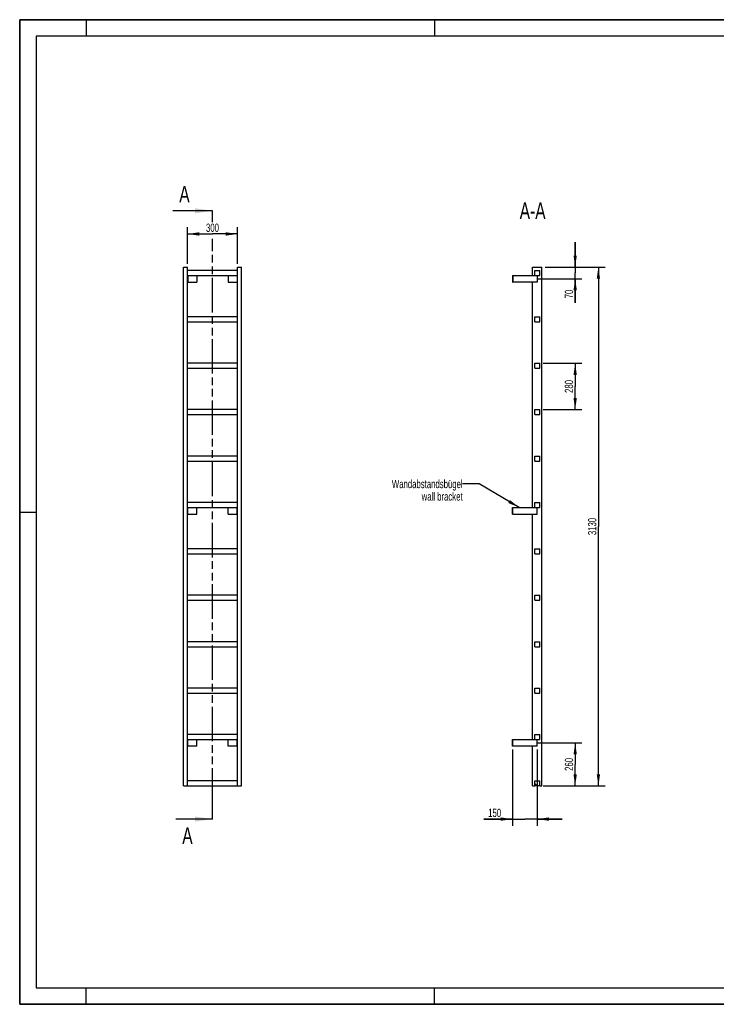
# Model space of a CAD drawing. Header units: millimetres. Extents: x 0 to 8400, y 0 to 5940.
# Tile 1 of 2: x 0 to 4200, y 0 to 5940. Entities that reach past the tile are written whole.
import ezdxf

# ---------------------------------------------------------------- set-up
doc = ezdxf.new("R2010")
doc.units = ezdxf.units.MM
doc.header["$LTSCALE"] = 462
doc.linetypes.add('PHANTOM', pattern=[0.8, 0.45, -0.05, 0.1, -0.05, 0.1, -0.05])
doc.layers.get('0').update_dxf_attribs({"linetype": 'CONTINUOUS'})
for name, color, linetype in [('050_DIMENSIONING', 7, 'CONTINUOUS'), ('053_NOTES', 7, 'CONTINUOUS'), ('HATCHING_BL0', 7, 'CONTINUOUS')]:
    doc.layers.add(name, color=color, linetype=linetype)
doc.styles.get("Standard").update_dxf_attribs({"font": 'txt', "width": 0.7})
doc.dimstyles.new('DIMSTYLE_1', dxfattribs={"dimtxt": 50, "dimasz": 70, "dimexe": 2, "dimexo": 1, "dimtad": 1, "dimdec": 1, "dimtxsty": 'Standard', "dimblk": '_FILLED', "dimblk1": '_FILLED', "dimblk2": '_FILLED', "dimcen": 0.09, "dimazin": 2, "dimtp": 0.5, "dimtm": 0.5, "dimtfac": 1, "dimtdec": 1, "dimtofl": 0, "dimtmove": 0, "dimatfit": 3, "dimldrblk": '_FILLED', "dimfxl": 1, "dimtolj": 1, "dimarcsym": 0})
doc.dimstyles.new('DIMSTYLE_2', dxfattribs={"dimtxt": 50, "dimasz": 70, "dimexe": 2, "dimexo": 1, "dimtad": 1, "dimdec": 1, "dimtxsty": 'Standard', "dimblk": '_FILLED', "dimblk1": '_FILLED', "dimblk2": '_FILLED', "dimcen": 0.09, "dimazin": 2, "dimtp": 0.3, "dimtm": 0.3, "dimtfac": 1, "dimtdec": 1, "dimtofl": 0, "dimtmove": 0, "dimatfit": 3, "dimldrblk": '_FILLED', "dimfxl": 1, "dimtolj": 1, "dimarcsym": 0})
doc.dimstyles.new('DIMSTYLE_3', dxfattribs={"dimtxt": 50, "dimasz": 70, "dimexe": 2, "dimexo": 1, "dimtad": 1, "dimtxsty": 'Standard', "dimblk": '_FILLED', "dimblk1": '_FILLED', "dimblk2": '_FILLED', "dimcen": 0.09, "dimazin": 2, "dimtp": 0.5, "dimtm": 0.5, "dimtfac": 1, "dimtofl": 0, "dimtmove": 0, "dimatfit": 3, "dimldrblk": '_FILLED', "dimfxl": 1, "dimtolj": 1, "dimarcsym": 0})
doc.dimstyles.new('DIMSTYLE_4', dxfattribs={"dimtxt": 50, "dimasz": 70, "dimexe": 2, "dimexo": 1, "dimtad": 1, "dimtxsty": 'Standard', "dimblk": '_FILLED', "dimblk1": '_FILLED', "dimblk2": '_FILLED', "dimcen": 0.09, "dimazin": 2, "dimtp": 2, "dimtm": 2, "dimtfac": 1, "dimtofl": 0, "dimtmove": 0, "dimatfit": 3, "dimldrblk": '_FILLED', "dimfxl": 1, "dimtolj": 1, "dimarcsym": 0})
doc.dimstyles.get("Standard").update_dxf_attribs({"dimtxt": 50, "dimasz": 70, "dimexe": 2, "dimexo": 1, "dimtad": 1, "dimtxsty": 'Standard', "dimblk": '_FILLED', "dimblk1": '_FILLED', "dimblk2": '_FILLED', "dimcen": 0.09, "dimazin": 2, "dimtol": 1, "dimtp": 0.01, "dimtm": 0.01, "dimtfac": 1, "dimtofl": 0, "dimtmove": 0, "dimatfit": 3, "dimldrblk": '_FILLED', "dimfxl": 1, "dimtolj": 1, "dimarcsym": 0})

# ---------------------------------------------------------------- blocks, each defined once
blk = doc.blocks.new('_FILLED')
at = {"color": 0, "linetype": 'ByBlock'}
blk.add_solid([(0, 0), (-1, 0.143), (-1, -0.143)], dxfattribs=at)
blk = doc.blocks.new('*D2')
at = {"layer": '050_DIMENSIONING', "color": 2, "linetype": 'Continuous', "transparency": 16777216}
for p, q in [((1012.3, 4467.4), (1012.3, 4687.4)), ((1012.3, 4647.4), (1162.3, 4647.4)), ((1312.3, 4647.4), (1162.3, 4647.4)), ((1312.3, 4467.4), (1312.3, 4687.4))]:
    blk.add_line(p, q, dxfattribs=at)
at = {"layer": '050_DIMENSIONING', "color": 2, "linetype": 'Continuous', "transparency": 16777216, "xscale": 70, "yscale": 70, "zscale": 70, "rotation": 180}
blk.add_blockref('_FILLED', (1012.3, 4647.4), dxfattribs=at)
at = {"layer": '050_DIMENSIONING', "color": 2, "linetype": 'Continuous', "transparency": 16777216, "xscale": 70, "yscale": 70, "zscale": 70}
blk.add_blockref('_FILLED', (1312.3, 4647.4), dxfattribs=at)
at = {"layer": '050_DIMENSIONING', "color": 2, "linetype": 'Continuous', "transparency": 16777216, "insert": (1162.3, 4709.9), "char_height": 50, "width": 171.429, "attachment_point": 2, "line_spacing_factor": 0.9}
blk.add_mtext('300', dxfattribs=at)
blk = doc.blocks.new('*D3')
at = {"layer": '050_DIMENSIONING', "color": 2, "linetype": 'Continuous', "transparency": 16777216}
for p, q in [((3120.3, 1577.4), (3389.1, 1577.4)), ((3349.1, 1577.4), (3349.1, 1447.4)), ((3349.1, 1317.4), (3349.1, 1447.4)), ((3169.1, 1317.4), (3389.1, 1317.4))]:
    blk.add_line(p, q, dxfattribs=at)
at = {"layer": '050_DIMENSIONING', "color": 2, "linetype": 'Continuous', "transparency": 16777216, "xscale": 70, "yscale": 70, "zscale": 70}
for p, rotation in [((3349.1, 1577.4), 90), ((3349.1, 1317.4), 270)]:
    blk.add_blockref('_FILLED', p, dxfattribs=dict(at, rotation=rotation))
at = {"layer": '050_DIMENSIONING', "color": 2, "linetype": 'Continuous', "transparency": 16777216, "insert": (3286.6, 1447.4), "char_height": 50, "width": 176.786, "attachment_point": 2, "rotation": 90, "line_spacing_factor": 0.9}
blk.add_mtext('260', dxfattribs=at)
blk = doc.blocks.new('*D4')
at = {"layer": '050_DIMENSIONING', "color": 2, "linetype": 'Continuous', "transparency": 16777216}
for p, q in [((3349.1, 4447.4), (3349.1, 4597.4)), ((3349.1, 4597.4), (3349.1, 4412.4)), ((3169.1, 4447.4), (3389.1, 4447.4)), ((3349.1, 4232.5), (3349.1, 4412.4)), ((3125.7, 4377.4), (3389.1, 4377.4)), ((3349.1, 4377.4), (3349.1, 4232.5))]:
    blk.add_line(p, q, dxfattribs=at)
at = {"layer": '050_DIMENSIONING', "color": 2, "linetype": 'Continuous', "transparency": 16777216, "xscale": 70, "yscale": 70, "zscale": 70}
for p, rotation in [((3349.1, 4447.4), 270), ((3349.1, 4377.4), 90)]:
    blk.add_blockref('_FILLED', p, dxfattribs=dict(at, rotation=rotation))
at = {"layer": '050_DIMENSIONING', "color": 2, "linetype": 'Continuous', "transparency": 16777216, "insert": (3286.6, 4311.1), "char_height": 50, "width": 117.857, "attachment_point": 3, "rotation": 90, "line_spacing_factor": 0.9}
blk.add_mtext('70', dxfattribs=at)
blk = doc.blocks.new('*D5')
at = {"layer": '050_DIMENSIONING', "color": 2, "linetype": 'Continuous', "transparency": 16777216}
for p, q in [((2970.6, 1537.4), (2970.6, 1077.4)), ((3120.6, 1537.4), (3120.6, 1077.4)), ((2970.6, 1117.4), (2799.2, 1117.4)), ((2799.2, 1117.4), (3045.6, 1117.4)), ((3270.6, 1117.4), (3045.6, 1117.4)), ((3120.6, 1117.4), (3270.6, 1117.4))]:
    blk.add_line(p, q, dxfattribs=at)
at = {"layer": '050_DIMENSIONING', "color": 2, "linetype": 'Continuous', "transparency": 16777216, "xscale": 70, "yscale": 70, "zscale": 70}
blk.add_blockref('_FILLED', (2970.6, 1117.4), dxfattribs=at)
at = {"layer": '050_DIMENSIONING', "color": 2, "linetype": 'Continuous', "transparency": 16777216, "xscale": 70, "yscale": 70, "zscale": 70, "rotation": 180}
blk.add_blockref('_FILLED', (3120.6, 1117.4), dxfattribs=at)
at = {"layer": '050_DIMENSIONING', "color": 2, "linetype": 'Continuous', "transparency": 16777216, "insert": (2902.8, 1179.9), "char_height": 50, "width": 155.357, "attachment_point": 3, "line_spacing_factor": 0.9}
blk.add_mtext('150', dxfattribs=at)
blk = doc.blocks.new('*D6')
at = {"layer": '050_DIMENSIONING', "color": 2, "linetype": 'Continuous', "transparency": 16777216}
for p, q in [((3155.6, 3867.4), (3389.1, 3867.4)), ((3349.1, 3867.4), (3349.1, 3727.4)), ((3349.1, 3587.4), (3349.1, 3727.4)), ((3155.6, 3587.4), (3389.1, 3587.4))]:
    blk.add_line(p, q, dxfattribs=at)
at = {"layer": '050_DIMENSIONING', "color": 2, "linetype": 'Continuous', "transparency": 16777216, "xscale": 70, "yscale": 70, "zscale": 70}
for p, rotation in [((3349.1, 3867.4), 90), ((3349.1, 3587.4), 270)]:
    blk.add_blockref('_FILLED', p, dxfattribs=dict(at, rotation=rotation))
at = {"layer": '050_DIMENSIONING', "color": 2, "linetype": 'Continuous', "transparency": 16777216, "insert": (3286.6, 3727.4), "char_height": 50, "width": 176.786, "attachment_point": 2, "rotation": 90, "line_spacing_factor": 0.9}
blk.add_mtext('280', dxfattribs=at)
blk = doc.blocks.new('*D7')
at = {"layer": '050_DIMENSIONING', "color": 2, "linetype": 'Continuous', "transparency": 16777216}
for p, q in [((3169.1, 4447.4), (3529.1, 4447.4)), ((3489.1, 4447.4), (3489.1, 2882.4)), ((3489.1, 1317.4), (3489.1, 2882.4)), ((3155.6, 1317.4), (3529.1, 1317.4))]:
    blk.add_line(p, q, dxfattribs=at)
at = {"layer": '050_DIMENSIONING', "color": 2, "linetype": 'Continuous', "transparency": 16777216, "xscale": 70, "yscale": 70, "zscale": 70}
for p, rotation in [((3489.1, 4447.4), 90), ((3489.1, 1317.4), 270)]:
    blk.add_blockref('_FILLED', p, dxfattribs=dict(at, rotation=rotation))
at = {"layer": '050_DIMENSIONING', "color": 2, "linetype": 'Continuous', "transparency": 16777216, "insert": (3426.6, 2882.4), "char_height": 50, "width": 208.929, "attachment_point": 2, "rotation": 90, "line_spacing_factor": 0.9}
blk.add_mtext('3130', dxfattribs=at)
blk = doc.blocks.new('XSEC_FILLED')
at = {"color": 0, "linetype": 'ByBlock'}
blk.add_solid([(0, 0), (-1, 0.143), (-1, -0.143)], dxfattribs=at)
blk = doc.blocks.new('HATCHING_BL0', base_point=(1042.6, 2952.4))
at = {"layer": 'HATCHING_BL0', "color": 7, "linetype": 'PHANTOM'}
for p, q in [((1162.3, 4718.6), (1162.3, 4787.4)), ((1162.3, 1217.4), (1162.3, 4618.7)), ((1162.3, 1117.4), (1162.3, 1217.4))]:
    blk.add_line(p, q, dxfattribs=at)
at = {"layer": 'HATCHING_BL0', "color": 7, "linetype": 'Continuous', "char_height": 100, "width": 128.571, "attachment_point": 1, "line_spacing_factor": 0.9}
for insert in [(962.2, 4937.4), (980.2, 1067.4)]:
    blk.add_mtext('A', dxfattribs=dict(at, insert=insert))
at = {"layer": 'HATCHING_BL0', "color": 7, "linetype": 'Continuous'}
for points in [[(1162.3, 4787.4), (922.9, 4787.4)], [(1162.3, 1117.4), (940.9, 1117.4)]]:
    blk.add_leader(points, dimstyle='Standard', override={"dimasz": 105, "dimtad": 0, "dimldrblk": 'XSEC_FILLED'}, dxfattribs=at)

msp = doc.modelspace()

# ---------------------------------------------------------------- hatches: boundary and pattern name
at = {"linetype": 'Continuous'}
h = msp.add_hatch(dxfattribs=at)
h.set_pattern_fill('ANSI31', color=2, angle=90, style=0, pattern_type=2)
h.set_pattern_definition([(135, (3120.6, 1317.42), (-239.54, -239.54), [])])
edge = h.paths.add_edge_path()
edge.add_line((3135.594, 1317.417), (3105.594, 1317.417))
edge.add_line((3105.594, 1317.417), (3105.594, 1347.417))
edge.add_line((3105.594, 1347.417), (3135.594, 1347.417))
edge.add_line((3135.594, 1317.417), (3135.594, 1347.417))
edge = h.paths.add_edge_path()
edge.add_line((3105.594, 1597.417), (3105.594, 1627.417))
edge.add_line((3105.594, 1627.417), (3135.594, 1627.417))
edge.add_line((3135.594, 1597.417), (3135.594, 1627.417))
edge.add_line((3105.594, 1597.417), (3135.594, 1597.417))
edge = h.paths.add_edge_path()
edge.add_line((3105.594, 1877.417), (3105.594, 1907.417))
edge.add_line((3105.594, 1907.417), (3135.594, 1907.417))
edge.add_line((3135.594, 1877.417), (3135.594, 1907.417))
edge.add_line((3105.594, 1877.417), (3135.594, 1877.417))
edge = h.paths.add_edge_path()
edge.add_line((3105.594, 2157.417), (3105.594, 2187.417))
edge.add_line((3105.594, 2187.417), (3135.594, 2187.417))
edge.add_line((3135.594, 2157.417), (3135.594, 2187.417))
edge.add_line((3105.594, 2157.417), (3135.594, 2157.417))
edge = h.paths.add_edge_path()
edge.add_line((3105.594, 2437.417), (3105.594, 2467.417))
edge.add_line((3105.594, 2467.417), (3135.594, 2467.417))
edge.add_line((3135.594, 2437.417), (3135.594, 2467.417))
edge.add_line((3105.594, 2437.417), (3135.594, 2437.417))
edge = h.paths.add_edge_path()
edge.add_line((3105.594, 2717.417), (3105.594, 2747.417))
edge.add_line((3105.594, 2747.417), (3135.594, 2747.417))
edge.add_line((3135.594, 2717.417), (3135.594, 2747.417))
edge.add_line((3105.594, 2717.417), (3135.594, 2717.417))
edge = h.paths.add_edge_path()
edge.add_line((3105.594, 2997.417), (3105.594, 3027.417))
edge.add_line((3105.594, 3027.417), (3135.594, 3027.417))
edge.add_line((3135.594, 2997.417), (3135.594, 3027.417))
edge.add_line((3105.594, 2997.417), (3135.594, 2997.417))
edge = h.paths.add_edge_path()
edge.add_line((3105.594, 3277.417), (3105.594, 3307.417))
edge.add_line((3105.594, 3307.417), (3135.594, 3307.417))
edge.add_line((3135.594, 3277.417), (3135.594, 3307.417))
edge.add_line((3105.594, 3277.417), (3135.594, 3277.417))
edge = h.paths.add_edge_path()
edge.add_line((3105.594, 3557.417), (3105.594, 3587.417))
edge.add_line((3105.594, 3587.417), (3135.594, 3587.417))
edge.add_line((3135.594, 3557.417), (3135.594, 3587.417))
edge.add_line((3105.594, 3557.417), (3135.594, 3557.417))
edge = h.paths.add_edge_path()
edge.add_line((3105.594, 3837.417), (3105.594, 3867.417))
edge.add_line((3105.594, 3867.417), (3135.594, 3867.417))
edge.add_line((3135.594, 3837.417), (3135.594, 3867.417))
edge.add_line((3105.594, 3837.417), (3135.594, 3837.417))
edge = h.paths.add_edge_path()
edge.add_line((3105.594, 4117.417), (3105.594, 4147.417))
edge.add_line((3105.594, 4147.417), (3135.594, 4147.417))
edge.add_line((3135.594, 4117.417), (3135.594, 4147.417))
edge.add_line((3105.594, 4117.417), (3135.594, 4117.417))
edge = h.paths.add_edge_path()
edge.add_line((3105.594, 4397.417), (3105.594, 4427.417))
edge.add_line((3105.594, 4427.417), (3135.594, 4427.417))
edge.add_line((3135.594, 4397.417), (3135.594, 4427.417))
edge.add_line((3105.594, 4397.417), (3135.594, 4397.417))

# ---------------------------------------------------------------- linework, layer by layer
at = {"color": 7, "linetype": 'Continuous'}
for p, q in [((0, 5940), (8400, 5940)), ((0, 0), (0, 5940)), ((987.255, 4447.417), (1012.255, 4447.417)), ((987.255, 1317.417), (987.255, 4447.417)), ((1012.255, 1317.417), (1012.255, 4447.417)), ((1312.255, 4427.417), (1012.255, 4427.417)), ((1012.255, 4397.417), (1312.255, 4397.417)), ((1014.255, 4397.417), (1014.255, 4357.417)), ((1067.255, 4397.417), (1067.255, 4357.417)), ((1257.255, 4397.417), (1257.255, 4357.417)), ((1310.255, 4397.417), (1310.255, 4357.417)), ((1312.255, 4447.417), (1337.255, 4447.417)), ((1312.255, 1317.417), (1312.255, 4447.417)), ((1337.255, 1317.417), (1337.255, 4447.417)), ((2970.594, 4397.417), (2972.594, 4397.417)), ((2970.594, 4397.417), (2970.594, 4357.417)), ((2972.594, 4397.417), (3105.594, 4397.417)), ((2972.594, 4397.417), (2972.594, 4357.417)), ((3092.094, 4447.417), (3149.094, 4447.417)), ((3092.094, 4397.417), (3092.094, 4447.417)), ((3105.594, 4427.417), (3135.594, 4427.417)), ((3105.594, 4397.417), (3105.594, 4427.417)), ((3105.594, 4397.417), (3135.594, 4397.417)), ((3120.594, 4397.417), (3120.594, 4357.417)), ((3135.594, 4397.417), (3135.594, 4427.417)), ((3149.094, 1317.417), (3149.094, 4447.417)), ((1012.255, 4357.417), (1014.255, 4357.417)), ((1014.255, 4357.417), (1067.255, 4357.417)), ((1257.255, 4357.417), (1310.255, 4357.417)), ((1310.255, 4357.417), (1312.255, 4357.417)), ((2970.594, 4357.417), (2972.594, 4357.417)), ((3120.594, 4357.417), (2972.594, 4357.417)), ((3092.094, 2997.417), (3092.094, 4357.417)), ((1312.255, 4147.417), (1012.255, 4147.417)), ((1012.255, 4117.417), (1312.255, 4117.417)), ((3105.594, 4147.417), (3135.594, 4147.417)), ((3105.594, 4117.417), (3105.594, 4147.417)), ((3105.594, 4117.417), (3135.594, 4117.417)), ((3135.594, 4117.417), (3135.594, 4147.417)), ((1312.255, 3867.417), (1012.255, 3867.417)), ((3105.594, 3867.417), (3135.594, 3867.417)), ((3105.594, 3837.417), (3105.594, 3867.417)), ((3135.594, 3837.417), (3135.594, 3867.417)), ((1012.255, 3837.417), (1312.255, 3837.417)), ((3105.594, 3837.417), (3135.594, 3837.417)), ((1312.255, 3587.417), (1012.255, 3587.417)), ((3105.594, 3587.417), (3135.594, 3587.417)), ((3105.594, 3557.417), (3105.594, 3587.417)), ((3135.594, 3557.417), (3135.594, 3587.417)), ((1012.255, 3557.417), (1312.255, 3557.417)), ((3105.594, 3557.417), (3135.594, 3557.417)), ((1312.255, 3307.417), (1012.255, 3307.417)), ((1012.255, 3277.417), (1312.255, 3277.417)), ((3105.594, 3307.417), (3135.594, 3307.417)), ((3105.594, 3277.417), (3105.594, 3307.417)), ((3105.594, 3277.417), (3135.594, 3277.417)), ((3135.594, 3277.417), (3135.594, 3307.417)), ((1312.255, 3027.417), (1012.255, 3027.417)), ((1012.255, 2997.417), (1312.255, 2997.417)), ((1014.255, 2957.417), (1014.255, 2997.417)), ((1067.255, 2957.417), (1067.255, 2997.417)), ((1257.255, 2957.417), (1257.255, 2997.417)), ((1310.255, 2957.417), (1310.255, 2997.417)), ((2970.594, 2997.417), (2972.594, 2997.417)), ((2970.594, 2957.417), (2970.594, 2997.417)), ((2972.594, 2997.417), (3105.594, 2997.417)), ((2972.594, 2957.417), (2972.594, 2997.417)), ((3105.594, 3027.417), (3135.594, 3027.417)), ((3105.594, 2997.417), (3105.594, 3027.417)), ((3105.594, 2997.417), (3135.594, 2997.417)), ((3120.594, 2957.417), (3120.594, 2997.417)), ((3135.594, 2997.417), (3135.594, 3027.417)), ((1012.255, 2957.417), (1014.255, 2957.417)), ((1014.255, 2957.417), (1067.255, 2957.417)), ((1257.255, 2957.417), (1310.255, 2957.417)), ((1310.255, 2957.417), (1312.255, 2957.417)), ((2970.594, 2957.417), (2972.594, 2957.417)), ((2972.594, 2957.417), (3120.594, 2957.417)), ((3092.094, 1597.417), (3092.094, 2957.417)), ((1312.255, 2747.417), (1012.255, 2747.417)), ((3105.594, 2747.417), (3135.594, 2747.417)), ((3105.594, 2717.417), (3105.594, 2747.417)), ((3135.594, 2717.417), (3135.594, 2747.417)), ((1012.255, 2717.417), (1312.255, 2717.417)), ((3105.594, 2717.417), (3135.594, 2717.417)), ((1312.255, 2467.417), (1012.255, 2467.417)), ((1012.255, 2437.417), (1312.255, 2437.417)), ((3105.594, 2467.417), (3135.594, 2467.417)), ((3105.594, 2437.417), (3105.594, 2467.417)), ((3105.594, 2437.417), (3135.594, 2437.417)), ((3135.594, 2437.417), (3135.594, 2467.417)), ((1312.255, 2187.417), (1012.255, 2187.417)), ((1012.255, 2157.417), (1312.255, 2157.417)), ((3105.594, 2187.417), (3135.594, 2187.417)), ((3105.594, 2157.417), (3105.594, 2187.417)), ((3105.594, 2157.417), (3135.594, 2157.417)), ((3135.594, 2157.417), (3135.594, 2187.417)), ((1312.255, 1907.417), (1012.255, 1907.417)), ((3105.594, 1907.417), (3135.594, 1907.417)), ((3105.594, 1877.417), (3105.594, 1907.417)), ((3135.594, 1877.417), (3135.594, 1907.417)), ((1012.255, 1877.417), (1312.255, 1877.417)), ((3105.594, 1877.417), (3135.594, 1877.417)), ((1312.255, 1627.417), (1012.255, 1627.417)), ((3105.594, 1627.417), (3135.594, 1627.417)), ((3105.594, 1597.417), (3105.594, 1627.417)), ((3135.594, 1597.417), (3135.594, 1627.417)), ((1012.255, 1597.417), (1312.255, 1597.417)), ((1014.255, 1557.417), (1012.255, 1557.417)), ((1014.255, 1557.417), (1014.255, 1597.417)), ((1067.255, 1557.417), (1014.255, 1557.417)), ((1067.255, 1557.417), (1067.255, 1597.417)), ((1257.255, 1557.417), (1257.255, 1597.417)), ((1310.255, 1557.417), (1257.255, 1557.417)), ((1310.255, 1557.417), (1310.255, 1597.417)), ((1312.255, 1557.417), (1310.255, 1557.417)), ((2970.594, 1597.417), (2972.594, 1597.417)), ((2970.594, 1557.417), (2970.594, 1597.417)), ((2972.594, 1557.417), (2970.594, 1557.417)), ((2972.594, 1597.417), (3105.594, 1597.417)), ((2972.594, 1557.417), (2972.594, 1597.417)), ((3120.594, 1557.417), (2972.594, 1557.417)), ((3092.094, 1317.417), (3092.094, 1557.417)), ((3105.594, 1597.417), (3135.594, 1597.417)), ((3120.594, 1557.417), (3120.594, 1597.417)), ((987.255, 1317.417), (1012.255, 1317.417)), ((1312.255, 1347.417), (1012.255, 1347.417)), ((1012.255, 1317.417), (1312.255, 1317.417)), ((1312.255, 1317.417), (1337.255, 1317.417)), ((3092.094, 1317.417), (3105.594, 1317.417)), ((3105.594, 1317.417), (3105.594, 1347.417)), ((3105.594, 1347.417), (3135.594, 1347.417)), ((3135.594, 1317.417), (3105.594, 1317.417)), ((3135.594, 1317.417), (3135.594, 1347.417)), ((3135.594, 1317.417), (3149.094, 1317.417)), ((0, 0), (8400, 0))]:
    msp.add_line(p, q, dxfattribs=at)
at = {"color": 3, "linetype": 'Continuous'}
for p, q in [((0, 5940), (0, 0)), ((8400, 5940), (0, 5940)), ((400, 5940), (400, 5840)), ((2500, 5940), (2500, 5840)), ((0, 2970), (100, 2970)), ((400, 0), (400, 100)), ((2500, 0), (2500, 100)), ((8400, 0), (0, 0))]:
    msp.add_line(p, q, dxfattribs=at)
at = {"color": 5, "linetype": 'Continuous'}
for p, q in [((100, 5840), (100, 100)), ((8300, 5840), (100, 5840)), ((100, 100), (8300, 100))]:
    msp.add_line(p, q, dxfattribs=at)

# ---------------------------------------------------------------- block references
at = {"layer": 'HATCHING_BL0'}
msp.add_blockref('HATCHING_BL0', (1042.564, 2952.417), dxfattribs=at)

# ---------------------------------------------------------------- texts
at = {"layer": '053_NOTES', "color": 2, "linetype": 'Continuous', "attachment_point": 3, "line_spacing_factor": 0.9}
for s, insert, char_height, width in [('A-A', (3170.726, 4837.417), 100, 364.28571), ('Wandabstandsbügel\\Pwall bracket', (2670.594, 3163.966), 50, 945.35714)]:
    msp.add_mtext(s, dxfattribs=dict(at, insert=insert, char_height=char_height, width=width))

# ---------------------------------------------------------------- dimensions: what is measured, and where the dimension line sits
at = {"layer": '050_DIMENSIONING', "color": 2, "linetype": 'Continuous'}
for base, p1, p2, dimstyle, picture, middle in [((1312.255, 4647.417), (1012.255, 4466.417), (1312.255, 4466.417), 'DIMSTYLE_1', '*D2', (1155.112, 4647.417)), ((3120.594, 1117.417), (2970.594, 1538.417), (3120.594, 1538.417), 'DIMSTYLE_3', '*D5', (2843.839, 1117.417))]:
    dim = msp.add_linear_dim(base=base, p1=p1, p2=p2, dimstyle=dimstyle, dxfattribs=at)
    dim.commit()
    dim.dimension.update_dxf_attribs({"geometry": picture, "text_midpoint": middle, "dimtype": 160})
for base, p1, p2, angle, dimstyle, picture, middle in [((3349.094, 4377.417), (3168.094, 4447.417), (3124.738, 4377.417), 270, 'DIMSTYLE_2', '*D4', (3349.094, 4264.631)), ((3489.094, 4447.417), (3154.594, 1317.417), (3168.094, 4447.417), 90, 'DIMSTYLE_4', '*D7', (3489.094, 2875.274)), ((3349.094, 3587.417), (3154.594, 3867.417), (3154.594, 3587.417), 270, 'DIMSTYLE_3', '*D6', (3349.094, 3720.274)), ((3349.094, 1577.417), (3168.094, 1317.417), (3119.332, 1577.417), 90, 'DIMSTYLE_1', '*D3', (3349.094, 1440.274))]:
    dim = msp.add_linear_dim(base=base, p1=p1, p2=p2, angle=angle, dimstyle=dimstyle, dxfattribs=at)
    dim.commit()
    dim.dimension.update_dxf_attribs({"geometry": picture, "text_midpoint": middle, "dimtype": 160})

# ---------------------------------------------------------------- leaders
at = {"layer": '053_NOTES', "color": 2, "linetype": 'Continuous', "annotation_type": 0, "has_hookline": 1, "hookline_direction": 1, "text_width": 578.176}
msp.add_leader([(3011.303, 2997.417), (2770.594, 3138.966), (2670.594, 3138.966)], dimstyle='Standard', override={"dimtad": 0}, dxfattribs=at)

doc.saveas('drawing.dxf')
